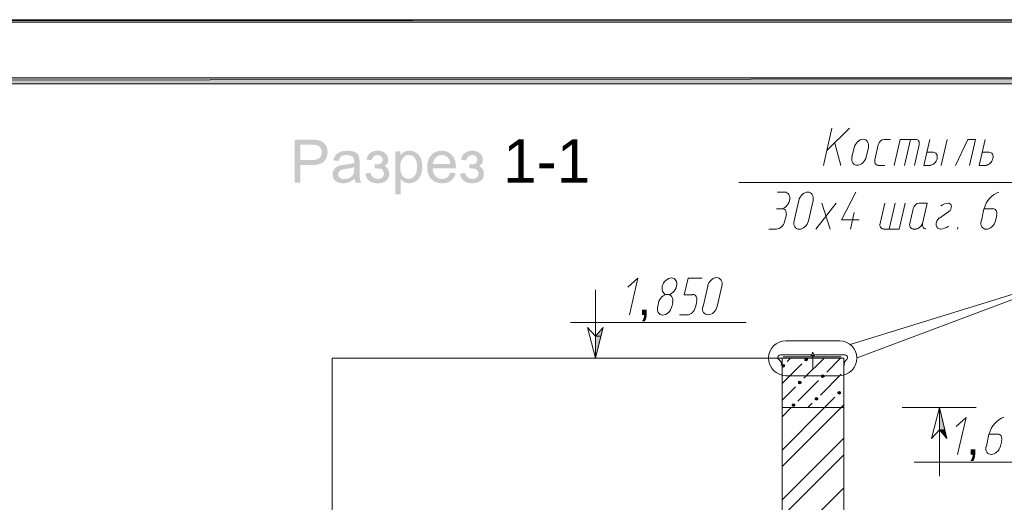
# Model space of a CAD drawing. Header units: millimetres. Extents: x 1527433 to 14789979, y -245576 to 11310.
# Tile 83 of 135: x 1967425 to 1975412, y -39875 to -35961. Entities that reach past the tile are written whole.
import ezdxf

# ---------------------------------------------------------------- set-up
doc = ezdxf.new("R2010")
doc.units = ezdxf.units.MM
doc.styles.get("Standard").update_dxf_attribs({"font": 'isocpeur.ttf', "height": 250})

msp = doc.modelspace()

# ---------------------------------------------------------------- hatches: boundary and pattern name
h = msp.add_hatch(color=7)
h.paths.add_polyline_path([(1940612.117, -35960.929), (1940635.4, -35982.095), (1982606.783, -35960.929)])
h.paths.add_polyline_path([(1940635.4, -35982.095), (1982606.783, -35960.929), (1982583.5, -35982.095)])
h = msp.add_hatch(color=7)
h.paths.add_polyline_path([(1982083.967, -65130.712), (1982134.767, -65181.512), (1982083.967, -36481.629)])
h.paths.add_polyline_path([(1982134.767, -65181.512), (1982083.967, -36481.629), (1982134.767, -36432.945)])
h.paths.add_polyline_path([(1982083.967, -36481.629), (1982134.767, -36432.945), (1942635.65, -36481.629)])
h.paths.add_polyline_path([(1982134.767, -36432.945), (1942635.65, -36481.629), (1942584.85, -36432.945)])
h.paths.add_polyline_path([(1942635.65, -36481.629), (1942584.85, -36432.945), (1942635.65, -65130.712)])
h.paths.add_polyline_path([(1942584.85, -36432.945), (1942635.65, -65130.712), (1942584.85, -65181.512)])
h.paths.add_polyline_path([(1942635.65, -65130.712), (1942584.85, -65181.512), (1982083.967, -65130.712)])
h.paths.add_polyline_path([(1942584.85, -65181.512), (1982083.967, -65130.712), (1982134.767, -65181.512)])
h = msp.add_hatch(color=7)
h.paths.add_polyline_path([(1969656.454, -37281.729), (1969656.454, -36933.25), (1969787.919, -36933.25), (1969804.251, -36933.457), (1969818.526, -36934.077), (1969830.754, -36935.111), (1969840.946, -36936.558), (1969864.511, -36942.793), (1969883.941, -36952.874), (1969899.609, -36967.267), (1969911.888, -36986.498), (1969919.825, -37009.201), (1969922.471, -37034.012), (1969920.704, -37055.405), (1969915.402, -37075.092), (1969906.565, -37093.063), (1969894.194, -37109.308), (1969877.202, -37122.765), (1969854.506, -37132.377), (1969826.105, -37138.144), (1969791.998, -37140.066), (1969702.591, -37140.066), (1969702.591, -37281.729)])
h.paths.add_polyline_path([(1969702.591, -37098.946), (1969792.66, -37098.946), (1969813.372, -37097.91), (1969830.859, -37094.798), (1969845.122, -37089.597), (1969856.16, -37082.299), (1969864.375, -37073.141), (1969870.25, -37062.283), (1969873.779, -37049.72), (1969874.956, -37035.446), (1969872.186, -37015.161), (1969863.877, -36998.018), (1969851.061, -36985.113), (1969834.773, -36977.458), (1969827.682, -36976.115), (1969818.147, -36975.15), (1969806.162, -36974.566), (1969791.723, -36974.371), (1969702.591, -36974.371)])
h = msp.add_hatch(color=7)
h.paths.add_polyline_path([(1970141.894, -37250.585), (1970118.564, -37267.859), (1970096.143, -37279.138), (1970073.336, -37285.367), (1970048.959, -37287.461), (1970029.332, -37286.19), (1970012.124, -37282.376), (1969997.334, -37276.02), (1969984.963, -37267.121), (1969975.196, -37256.248), (1969968.22, -37243.963), (1969964.034, -37230.263), (1969962.639, -37215.142), (1969964.747, -37197.434), (1969971.072, -37181.297), (1969980.801, -37167.496), (1969993.176, -37156.713), (1970007.694, -37148.569), (1970023.989, -37142.657), (1970039.781, -37139.419), (1970062.023, -37136.263), (1970086.206, -37133.04), (1970106.988, -37129.497), (1970124.36, -37125.643), (1970138.311, -37121.49), (1970138.462, -37114.331), (1970138.531, -37110.356), (1970137.768, -37098.253), (1970135.486, -37088.073), (1970131.694, -37079.815), (1970126.405, -37073.479), (1970117.217, -37067.145), (1970106.03, -37062.614), (1970092.849, -37059.891), (1970077.677, -37058.983), (1970063.579, -37059.644), (1970051.46, -37061.628), (1970041.315, -37064.936), (1970033.139, -37069.566), (1970026.412, -37075.879), (1970020.62, -37084.228), (1970015.768, -37094.603), (1970011.862, -37106.993), (1969970.025, -37101.316), (1969977.535, -37077.042), (1969988.766, -37057.935), (1970004.758, -37043.328), (1970026.58, -37032.524), (1970053.279, -37025.827), (1970083.906, -37023.595), (1970113.162, -37025.496), (1970136.382, -37031.201), (1970153.903, -37039.793), (1970166.092, -37050.328), (1970174.188, -37063.392), (1970179.432, -37079.433), (1970180.372, -37085.995), (1970181.044, -37094.763), (1970181.447, -37105.733), (1970181.581, -37118.9), (1970181.581, -37175.95), (1970181.748, -37203.05), (1970182.25, -37224.657), (1970183.093, -37240.776), (1970184.282, -37251.412), (1970188.368, -37266.922), (1970195.141, -37281.729), (1970150.438, -37281.729), (1970144.946, -37267.294)])
h.paths.add_polyline_path([(1970138.311, -37155.004), (1970125.196, -37159.614), (1970109.172, -37163.851), (1970090.244, -37167.717), (1970068.417, -37171.21), (1970045.893, -37175.254), (1970031.1, -37179.754), (1970021.426, -37185.624), (1970014.232, -37193.644), (1970009.767, -37203.318), (1970008.279, -37213.984), (1970011.511, -37229.659), (1970021.233, -37242.482), (1970028.445, -37247.474), (1970037.177, -37251.04), (1970047.417, -37253.179), (1970059.156, -37253.892), (1970082.514, -37251.198), (1970103.143, -37243.088), (1970119.804, -37230.314), (1970131.421, -37213.488), (1970136.581, -37195.553), (1970138.311, -37170.714)])
h = msp.add_hatch(color=7)
h.dxf.hatch_style = 2
h.paths.add_polyline_path([(1970304.892, -37167.627), (1970304.892, -37134.113), (1970317.337, -37133.918), (1970327.637, -37133.5), (1970335.797, -37132.865), (1970341.823, -37132.019), (1970351.408, -37128.215), (1970360.455, -37120.608), (1970367.055, -37109.901), (1970369.274, -37096.796), (1970366.387, -37081.203), (1970357.754, -37069.125), (1970344.518, -37061.36), (1970327.933, -37058.762), (1970311.189, -37061.427), (1970297.168, -37069.414), (1970285.866, -37082.714), (1970277.276, -37101.316), (1970236.652, -37094.646), (1970242.246, -37077.999), (1970249.519, -37063.569), (1970258.472, -37051.357), (1970269.104, -37041.364), (1970281.416, -37033.591), (1970295.408, -37028.038), (1970311.079, -37024.705), (1970328.429, -37023.595), (1970347.518, -37024.979), (1970364.437, -37029.127), (1970379.186, -37036.036), (1970391.764, -37045.698), (1970401.788, -37057.305), (1970408.955, -37069.965), (1970413.258, -37083.68), (1970414.694, -37098.45), (1970412.823, -37113.125), (1970407.211, -37126.224), (1970397.858, -37137.742), (1970384.763, -37147.673), (1970401.389, -37159.297), (1970413.261, -37173.69), (1970420.406, -37190.978), (1970422.797, -37211.118), (1970421.248, -37227.336), (1970416.603, -37241.931), (1970408.868, -37254.914), (1970398.047, -37266.295), (1970384.456, -37275.555), (1970368.399, -37282.17), (1970349.872, -37286.138), (1970328.87, -37287.461), (1970308.424, -37286.262), (1970290.247, -37282.665), (1970274.338, -37276.668), (1970260.698, -37268.272), (1970249.327, -37257.475), (1970240.224, -37244.278), (1970233.39, -37228.679), (1970228.824, -37210.677), (1970268.953, -37202.078), (1970277.255, -37223.624), (1970291.222, -37239.671), (1970309.164, -37249.641), (1970329.586, -37252.955), (1970349.403, -37249.896), (1970365.581, -37240.718), (1970376.371, -37226.786), (1970379.968, -37209.464), (1970377.701, -37195.698), (1970370.928, -37183.833), (1970361.619, -37174.951), (1970351.69, -37170.163), (1970345.53, -37168.965), (1970337.297, -37168.102), (1970326.986, -37167.581), (1970314.593, -37167.407), (1970311.107, -37167.475)])
h = msp.add_hatch(color=7)
h.paths.add_polyline_path([(1970472.944, -37378.467), (1970472.944, -37029.272), (1970511.915, -37029.272), (1970511.915, -37062.069), (1970526.598, -37045.257), (1970543.058, -37033.241), (1970562.254, -37026.02), (1970585.171, -37023.595), (1970600.828, -37024.638), (1970615.55, -37027.763), (1970629.331, -37032.966), (1970642.167, -37040.241), (1970653.772, -37049.408), (1970663.864, -37060.285), (1970672.436, -37072.867), (1970679.484, -37087.15), (1970688.937, -37118.941), (1970692.107, -37153.626), (1970688.634, -37190.413), (1970678.216, -37223.355), (1970670.477, -37237.981), (1970661.156, -37250.778), (1970650.264, -37261.756), (1970637.812, -37270.925), (1970624.376, -37278.159), (1970610.61, -37283.327), (1970596.512, -37286.428), (1970582.084, -37287.461), (1970561.779, -37285.194), (1970543.665, -37278.421), (1970528.162, -37268.21), (1970515.718, -37255.601), (1970515.718, -37378.467)])
h.paths.add_polyline_path([(1970511.694, -37156.933), (1970512.925, -37179.725), (1970516.621, -37199.322), (1970522.786, -37215.736), (1970531.428, -37228.977), (1970541.794, -37239.17), (1970553.214, -37246.437), (1970565.689, -37250.79), (1970579.218, -37252.239), (1970592.942, -37250.738), (1970605.663, -37246.23), (1970617.371, -37238.705), (1970628.056, -37228.15), (1970636.954, -37214.424), (1970643.31, -37197.386), (1970647.124, -37177.03), (1970648.396, -37153.351), (1970647.155, -37130.759), (1970643.435, -37111.189), (1970637.233, -37094.649), (1970628.552, -37081.141), (1970618.144, -37070.642), (1970606.765, -37063.13), (1970594.414, -37058.616), (1970581.092, -37057.108), (1970567.802, -37058.709), (1970555.302, -37063.509), (1970543.598, -37071.503), (1970532.695, -37082.685), (1970523.507, -37096.906), (1970516.944, -37114.021), (1970513.007, -37134.03)])
h = msp.add_hatch(color=7)
h.paths.add_polyline_path([(1970917.613, -37200.424), (1970961.876, -37205.881), (1970955.51, -37224.185), (1970946.917, -37240.319), (1970936.102, -37254.282), (1970923.07, -37266.074), (1970907.95, -37275.439), (1970890.872, -37282.121), (1970871.841, -37286.127), (1970850.861, -37287.461), (1970824.59, -37285.331), (1970801.183, -37278.938), (1970780.648, -37268.276), (1970762.997, -37253.341), (1970748.785, -37234.583), (1970738.64, -37212.379), (1970732.557, -37186.733), (1970730.53, -37157.65), (1970732.578, -37127.595), (1970738.723, -37101.095), (1970748.971, -37078.151), (1970763.328, -37058.762), (1970780.959, -37043.384), (1970801.024, -37032.393), (1970823.518, -37025.795), (1970848.435, -37023.595), (1970872.587, -37025.753), (1970894.434, -37032.221), (1970913.966, -37042.989), (1970931.173, -37058.045), (1970945.208, -37077.032), (1970955.233, -37099.518), (1970961.249, -37125.506), (1970963.254, -37155.004), (1970963.033, -37166.414), (1970774.793, -37166.414), (1970777.129, -37186.021), (1970781.821, -37203.174), (1970788.87, -37217.876), (1970798.275, -37230.135), (1970809.51, -37239.821), (1970822.053, -37246.726), (1970835.908, -37250.862), (1970851.081, -37252.239), (1970872.868, -37249.166), (1970891.265, -37239.891), (1970899.141, -37232.802), (1970906.155, -37223.858), (1970912.31, -37213.064)])
h.paths.add_polyline_path([(1970777.163, -37131.247), (1970918.109, -37131.247), (1970916.012, -37116.323), (1970912.618, -37103.383), (1970907.931, -37092.428), (1970901.958, -37083.456), (1970890.96, -37072.668), (1970878.463, -37064.949), (1970864.457, -37060.311), (1970848.932, -37058.762), (1970834.763, -37060.001), (1970821.777, -37063.709), (1970809.98, -37069.878), (1970799.377, -37078.496), (1970790.457, -37089.203), (1970783.785, -37101.564), (1970779.355, -37115.579)])
h = msp.add_hatch(color=7)
h.dxf.hatch_style = 2
h.paths.add_polyline_path([(1971072.563, -37167.627), (1971072.563, -37134.113), (1971085.008, -37133.918), (1971095.308, -37133.5), (1971103.469, -37132.865), (1971109.495, -37132.019), (1971119.079, -37128.215), (1971128.126, -37120.608), (1971134.727, -37109.901), (1971136.945, -37096.796), (1971134.058, -37081.203), (1971125.425, -37069.125), (1971112.189, -37061.36), (1971095.604, -37058.762), (1971078.86, -37061.427), (1971064.84, -37069.414), (1971053.537, -37082.714), (1971044.948, -37101.316), (1971004.323, -37094.646), (1971009.917, -37077.999), (1971017.19, -37063.569), (1971026.143, -37051.357), (1971036.776, -37041.364), (1971049.088, -37033.591), (1971063.079, -37028.038), (1971078.75, -37024.705), (1971096.1, -37023.595), (1971115.19, -37024.979), (1971132.108, -37029.127), (1971146.857, -37036.036), (1971159.435, -37045.698), (1971169.459, -37057.305), (1971176.626, -37069.965), (1971180.93, -37083.68), (1971182.366, -37098.45), (1971180.495, -37113.125), (1971174.883, -37126.224), (1971165.529, -37137.742), (1971152.435, -37147.673), (1971169.061, -37159.297), (1971180.932, -37173.69), (1971188.078, -37190.978), (1971190.468, -37211.118), (1971188.919, -37227.336), (1971184.274, -37241.931), (1971176.539, -37254.914), (1971165.719, -37266.295), (1971152.127, -37275.555), (1971136.07, -37282.17), (1971117.543, -37286.138), (1971096.541, -37287.461), (1971076.096, -37286.262), (1971057.918, -37282.665), (1971042.01, -37276.668), (1971028.37, -37268.272), (1971016.998, -37257.475), (1971007.896, -37244.278), (1971001.061, -37228.679), (1970996.496, -37210.677), (1971036.624, -37202.078), (1971044.927, -37223.624), (1971058.893, -37239.671), (1971076.835, -37249.641), (1971097.258, -37252.955), (1971117.074, -37249.896), (1971133.252, -37240.718), (1971144.042, -37226.786), (1971147.639, -37209.464), (1971145.372, -37195.698), (1971138.599, -37183.833), (1971129.29, -37174.951), (1971119.362, -37170.163), (1971113.201, -37168.965), (1971104.968, -37168.102), (1971094.658, -37167.581), (1971082.265, -37167.407), (1971078.778, -37167.475)])
h = msp.add_hatch(color=7)
h.paths.add_polyline_path([(1972156.8, -38456.479), (1972139.867, -38528.445), (1972095.417, -38528.445)])
h.paths.add_polyline_path([(1972139.867, -38528.445), (1972095.417, -38528.445), (1972095.417, -38706.245)])
h = msp.add_hatch(color=7)
h.dxf.hatch_style = 2
h.paths.add_polyline_path([(1973803.567, -38706.245), (1973797.217, -38708.362), (1973792.983, -38712.595), (1973792.983, -38721.062), (1973797.217, -38725.295), (1973803.567, -38727.412), (1973809.917, -38725.295), (1973814.15, -38721.062), (1973814.15, -38712.595), (1973809.917, -38708.362)])
h = msp.add_hatch(color=7)
h.dxf.hatch_style = 2
h.paths.add_polyline_path([(1973619.417, -38757.045), (1973613.067, -38759.162), (1973608.833, -38763.395), (1973608.833, -38771.862), (1973613.067, -38776.095), (1973619.417, -38778.212), (1973625.767, -38776.095), (1973630, -38771.862), (1973630, -38763.395), (1973625.767, -38759.162)])
h = msp.add_hatch(color=7)
h.dxf.hatch_style = 2
h.paths.add_polyline_path([(1973752.767, -38892.512), (1973746.417, -38894.629), (1973742.183, -38898.862), (1973742.183, -38907.329), (1973746.417, -38911.562), (1973752.767, -38913.679), (1973759.117, -38911.562), (1973763.35, -38907.329), (1973763.35, -38898.862), (1973759.117, -38894.629)])
h = msp.add_hatch(color=7)
h.dxf.hatch_style = 2
h.paths.add_polyline_path([(1973939.033, -38841.712), (1973932.683, -38843.829), (1973928.45, -38848.062), (1973928.45, -38856.529), (1973932.683, -38860.762), (1973939.033, -38862.879), (1973945.383, -38860.762), (1973949.617, -38856.529), (1973949.617, -38848.062), (1973945.383, -38843.829)])
h = msp.add_hatch(color=7)
h.dxf.hatch_style = 2
h.paths.add_polyline_path([(1974072.383, -38977.179), (1974066.033, -38979.295), (1974061.8, -38983.529), (1974061.8, -38991.995), (1974066.033, -38996.229), (1974072.383, -38998.345), (1974078.733, -38996.229), (1974082.967, -38991.995), (1974082.967, -38983.529), (1974078.733, -38979.295)])
h = msp.add_hatch(color=7)
h.dxf.hatch_style = 2
h.paths.add_polyline_path([(1973888.233, -39025.862), (1973881.883, -39027.979), (1973877.65, -39032.212), (1973877.65, -39040.679), (1973881.883, -39044.912), (1973888.233, -39047.029), (1973894.583, -39044.912), (1973898.817, -39040.679), (1973898.817, -39032.212), (1973894.583, -39027.979)])
h = msp.add_hatch(color=7)
h.dxf.hatch_style = 2
h.paths.add_polyline_path([(1973701.967, -39076.662), (1973695.617, -39078.779), (1973691.383, -39083.012), (1973691.383, -39091.479), (1973695.617, -39095.712), (1973701.967, -39097.829), (1973708.317, -39095.712), (1973712.55, -39091.479), (1973712.55, -39083.012), (1973708.317, -39078.779)])
h = msp.add_hatch(color=7)
h.dxf.hatch_style = 2
h.paths.add_polyline_path([(1974885.183, -39106.295), (1974929.633, -39286.212), (1974885.183, -39286.212)])
h = msp.add_hatch(color=7)
h.paths.add_polyline_path([(1974946.567, -39358.179), (1974885.183, -39286.212)])
h.paths.add_polyline_path([(1974946.567, -39358.179), (1974885.183, -39286.212), (1974929.633, -39286.212)])

# ---------------------------------------------------------------- linework, layer by layer
at = {"color": 7, "lineweight": 0}
for points in [[(1940612.117, -35960.929), (1940635.4, -35982.095), (1982606.783, -35960.929)], [(1940635.4, -35982.095), (1982606.783, -35960.929), (1982583.5, -35982.095)], [(1982134.767, -36432.945), (1942635.65, -36481.629), (1942584.85, -36432.945)], [(1982083.967, -36481.629), (1982134.767, -36432.945), (1942635.65, -36481.629)], [(1972095.417, -38528.445), (1972031.917, -38456.479), (1972095.417, -38706.245), (1972156.8, -38456.479)], [(1972156.8, -38456.479), (1972139.867, -38528.445), (1972095.417, -38528.445)], [(1972139.867, -38528.445), (1972095.417, -38528.445), (1972095.417, -38706.245)], [(1973803.567, -38706.245), (1973797.217, -38708.362), (1973792.983, -38712.595), (1973792.983, -38721.062), (1973797.217, -38725.295), (1973803.567, -38727.412), (1973809.917, -38725.295), (1973814.15, -38721.062), (1973814.15, -38712.595), (1973809.917, -38708.362)], [(1973619.417, -38757.045), (1973613.067, -38759.162), (1973608.833, -38763.395), (1973608.833, -38771.862), (1973613.067, -38776.095), (1973619.417, -38778.212), (1973625.767, -38776.095), (1973630, -38771.862), (1973630, -38763.395), (1973625.767, -38759.162)], [(1973752.767, -38892.512), (1973746.417, -38894.629), (1973742.183, -38898.862), (1973742.183, -38907.329), (1973746.417, -38911.562), (1973752.767, -38913.679), (1973759.117, -38911.562), (1973763.35, -38907.329), (1973763.35, -38898.862), (1973759.117, -38894.629)], [(1973939.033, -38841.712), (1973932.683, -38843.829), (1973928.45, -38848.062), (1973928.45, -38856.529), (1973932.683, -38860.762), (1973939.033, -38862.879), (1973945.383, -38860.762), (1973949.617, -38856.529), (1973949.617, -38848.062), (1973945.383, -38843.829)], [(1974072.383, -38977.179), (1974066.033, -38979.295), (1974061.8, -38983.529), (1974061.8, -38991.995), (1974066.033, -38996.229), (1974072.383, -38998.345), (1974078.733, -38996.229), (1974082.967, -38991.995), (1974082.967, -38983.529), (1974078.733, -38979.295)], [(1973888.233, -39025.862), (1973881.883, -39027.979), (1973877.65, -39032.212), (1973877.65, -39040.679), (1973881.883, -39044.912), (1973888.233, -39047.029), (1973894.583, -39044.912), (1973898.817, -39040.679), (1973898.817, -39032.212), (1973894.583, -39027.979)], [(1973701.967, -39076.662), (1973695.617, -39078.779), (1973691.383, -39083.012), (1973691.383, -39091.479), (1973695.617, -39095.712), (1973701.967, -39097.829), (1973708.317, -39095.712), (1973712.55, -39091.479), (1973712.55, -39083.012), (1973708.317, -39078.779)], [(1974885.183, -39286.212), (1974821.683, -39358.179), (1974885.183, -39106.295), (1974946.567, -39358.179)], [(1974885.183, -39106.295), (1974929.633, -39286.212), (1974885.183, -39286.212)], [(1974946.567, -39358.179), (1974885.183, -39286.212)], [(1974946.567, -39358.179), (1974885.183, -39286.212), (1974929.633, -39286.212)]]:
    msp.add_lwpolyline(points, close=True, dxfattribs=at)
for points in [[(1973945.383, -37142.029), (1974013.117, -36841.462)], [(1973972.9, -37021.379), (1974154.933, -36841.462)], [(1974036.4, -36962.112), (1974085.083, -37142.029)], [(1974309.064, -36999.03), (1974311.084, -36985.288), (1974310.69, -36972.493), (1974308.052, -36960.92), (1974303.337, -36950.841), (1974296.715, -36942.532), (1974288.355, -36936.265), (1974278.424, -36932.314), (1974267.093, -36930.954), (1974255.118, -36932.364), (1974243.34, -36936.361), (1974232.057, -36942.67), (1974221.564, -36951.016), (1974212.157, -36961.125), (1974204.133, -36972.721), (1974197.789, -36985.53), (1974193.419, -36999.277)], [(1974389.883, -36976.929), (1974362.367, -37097.579)], [(1974437.362, -36931.454), (1974421.945, -36935.027), (1974407.79, -36944.614), (1974396.436, -36958.778), (1974389.427, -36976.084)], [(1974438.567, -36932.479), (1974489.367, -36932.479)], [(1974694.683, -36932.479), (1974567.683, -36932.479), (1974519, -37142.029)], [(1974650.233, -36932.479), (1974601.55, -37142.029)], [(1974684.1, -37142.029), (1974722.2, -36976.929)], [(1974720.54, -36975.657), (1974721.881, -36966.71), (1974721.655, -36958.385), (1974719.971, -36950.86), (1974716.937, -36944.312), (1974712.661, -36938.92), (1974707.254, -36934.861), (1974700.823, -36932.313), (1974693.478, -36931.454)], [(1974808.983, -36932.479), (1974760.3, -37142.029)], [(1974948.683, -36932.479), (1974900, -37142.029)], [(1975130.717, -37142.029), (1975179.4, -36932.479), (1975115.9, -36932.479), (1975016.417, -37142.029)], [(1975264.067, -37142.029), (1975206.917, -37142.029), (1975255.6, -36932.479)], [(1974195.15, -37000.212), (1974176.1, -37074.295)], [(1974292.517, -37074.295), (1974309.45, -37000.212)], [(1974836.5, -37036.195), (1974785.7, -37036.195)], [(1974810.5, -37140.398), (1974819.671, -37139.298), (1974828.695, -37136.213), (1974837.344, -37131.356), (1974845.391, -37124.937), (1974852.609, -37117.168), (1974858.77, -37108.259), (1974863.648, -37098.423), (1974867.014, -37087.87), (1974868.582, -37077.325), (1974868.3, -37067.51), (1974866.298, -37058.635), (1974862.703, -37050.911), (1974857.646, -37044.546), (1974851.254, -37039.751), (1974843.657, -37036.736), (1974834.983, -37035.709)], [(1975289.467, -37036.195), (1975230.2, -37036.195)], [(1975263.467, -37140.398), (1975272.638, -37139.298), (1975281.662, -37136.213), (1975290.311, -37131.356), (1975298.358, -37124.937), (1975305.576, -37117.168), (1975311.737, -37108.259), (1975316.615, -37098.423), (1975319.981, -37087.87), (1975321.549, -37077.325), (1975321.267, -37067.51), (1975319.264, -37058.635), (1975315.67, -37050.911), (1975310.613, -37044.546), (1975304.221, -37039.751), (1975296.624, -37036.736), (1975287.95, -37035.709)], [(1974176.486, -37073.361), (1974174.466, -37087.103), (1974174.86, -37099.897), (1974177.498, -37111.471), (1974182.213, -37121.549), (1974188.835, -37129.859), (1974197.196, -37136.126), (1974207.126, -37140.076), (1974218.457, -37141.437), (1974230.432, -37140.026), (1974242.21, -37136.029), (1974253.493, -37129.72), (1974263.986, -37121.374), (1974273.393, -37111.266), (1974281.417, -37099.669), (1974287.761, -37086.86), (1974292.131, -37073.113)], [(1974361.91, -37096.734), (1974360.569, -37105.681), (1974360.795, -37114.006), (1974362.479, -37121.531), (1974365.513, -37128.078), (1974369.789, -37133.471), (1974375.196, -37137.529), (1974381.627, -37140.077), (1974388.972, -37140.937)], [(1974389.883, -37142.029), (1974442.8, -37142.029)], [(1974760.3, -37142.029), (1974811.1, -37142.029)], [(1976646.25, -37870.162), (1976059.933, -37281.729), (1973257.467, -37281.729)], [(1973627.883, -37360.045), (1973570.733, -37360.045)], [(1973596.157, -37494.92), (1973608.132, -37493.51), (1973619.91, -37489.513), (1973631.193, -37483.204), (1973641.686, -37474.858), (1973651.093, -37464.749), (1973659.117, -37453.153), (1973665.461, -37440.344), (1973669.831, -37426.597), (1973671.851, -37412.854), (1973671.457, -37400.06), (1973668.818, -37388.486), (1973664.104, -37378.408), (1973657.482, -37370.099), (1973649.121, -37363.832), (1973639.191, -37359.881), (1973627.86, -37358.52)], [(1973860.331, -37426.597), (1973862.351, -37412.854), (1973861.957, -37400.06), (1973859.318, -37388.486), (1973854.604, -37378.408), (1973847.982, -37370.099), (1973839.621, -37363.832), (1973829.691, -37359.881), (1973818.36, -37358.52), (1973806.385, -37359.931), (1973794.607, -37363.928), (1973783.324, -37370.237), (1973772.83, -37378.583), (1973763.424, -37388.692), (1973755.4, -37400.288), (1973749.055, -37413.097), (1973744.686, -37426.844)], [(1974091.433, -37584.412), (1974207.85, -37360.045)], [(1975368.518, -37358.613), (1975348.067, -37366.724), (1975328.548, -37378.036), (1975310.268, -37392.202), (1975293.535, -37408.875), (1975278.659, -37427.71), (1975265.947, -37448.359), (1975255.707, -37470.478), (1975248.248, -37493.718)], [(1973746.417, -37427.779), (1973708.317, -37592.879)], [(1973822.617, -37592.879), (1973860.717, -37427.779)], [(1973884, -37658.495), (1974046.983, -37448.945)], [(1973932.683, -37448.945), (1973998.3, -37658.495)], [(1974442.8, -37448.945), (1974404.7, -37614.045)], [(1974432.217, -37658.495), (1974559.217, -37658.495), (1974607.9, -37448.945)], [(1974476.667, -37658.495), (1974525.35, -37448.945)], [(1974720.995, -37447.92), (1974705.579, -37451.494), (1974691.423, -37461.081), (1974680.069, -37475.245), (1974673.06, -37492.55)], [(1974747.6, -37614.045), (1974785.7, -37448.945), (1974722.2, -37448.945)], [(1974958.473, -37449.101), (1974942.787, -37450.918), (1974926.966, -37455.355), (1974911.274, -37462.316), (1974895.972, -37471.706)], [(1974962.705, -37516.125), (1974971.623, -37507.946), (1974978.231, -37497.832), (1974982.13, -37486.591), (1974982.922, -37475.034), (1974980.409, -37464.567), (1974974.994, -37456.402), (1974967.177, -37451.049), (1974957.462, -37449.021)], [(1973615.183, -37493.395), (1973564.383, -37493.395)], [(1973641.04, -37538.69), (1973642.381, -37529.743), (1973642.155, -37521.418), (1973640.471, -37513.893), (1973637.437, -37507.345), (1973633.161, -37501.953), (1973627.754, -37497.894), (1973621.323, -37495.346), (1973613.978, -37494.487)], [(1974195.15, -37525.145), (1974163.4, -37658.495)], [(1974673.517, -37493.395), (1974646, -37614.045)], [(1974961.383, -37516.679), (1974887.3, -37569.595)], [(1975247.133, -37493.395), (1975225.967, -37592.879)], [(1975319.1, -37493.395), (1975247.133, -37493.395)], [(1975349.614, -37545.07), (1975351.182, -37534.525), (1975350.9, -37524.71), (1975348.898, -37515.835), (1975345.303, -37508.111), (1975340.246, -37501.746), (1975333.854, -37496.951), (1975326.257, -37493.936), (1975317.583, -37492.909)], [(1973564.095, -37658.442), (1973574.668, -37657.187), (1973585.069, -37653.646), (1973595.035, -37648.063), (1973604.305, -37640.681), (1973612.618, -37631.742), (1973619.71, -37621.489), (1973625.321, -37610.167), (1973629.189, -37598.017)], [(1973630, -37599.229), (1973644.817, -37539.962)], [(1973706.586, -37591.944), (1973704.566, -37605.686), (1973704.96, -37618.481), (1973707.598, -37630.054), (1973712.313, -37640.132), (1973718.935, -37648.442), (1973727.296, -37654.709), (1973737.226, -37658.66), (1973748.557, -37660.02), (1973760.532, -37658.61), (1973772.31, -37654.613), (1973783.593, -37648.304), (1973794.086, -37639.958), (1973803.493, -37629.849), (1973811.517, -37618.253), (1973817.861, -37605.444), (1973822.231, -37591.697)], [(1974233.25, -37584.412), (1974091.433, -37584.412)], [(1974404.244, -37613.2), (1974402.902, -37622.148), (1974403.128, -37630.473), (1974404.813, -37637.998), (1974407.847, -37644.545), (1974412.122, -37649.937), (1974417.529, -37653.996), (1974423.96, -37656.544), (1974431.305, -37657.403)], [(1974645.544, -37613.2), (1974644.202, -37622.148), (1974644.428, -37630.473), (1974646.113, -37637.998), (1974649.147, -37644.545), (1974653.422, -37649.937), (1974658.829, -37653.996), (1974665.26, -37656.544), (1974672.605, -37657.403)], [(1974698.005, -37657.403), (1974713.421, -37653.83), (1974727.577, -37644.243), (1974738.931, -37630.079), (1974745.94, -37612.773)], [(1974749.26, -37613.2), (1974747.919, -37622.148), (1974748.145, -37630.473), (1974749.829, -37637.998), (1974752.863, -37644.545), (1974757.139, -37649.937), (1974762.546, -37653.996), (1974768.977, -37656.544), (1974776.322, -37657.403)], [(1974884.788, -37567.841), (1974873.167, -37580.487), (1974864.796, -37595.301), (1974860.154, -37611.158), (1974859.716, -37626.935), (1974863.666, -37640.758), (1974871.416, -37651.095), (1974882.285, -37657.341), (1974895.59, -37658.886)], [(1975224.236, -37591.944), (1975222.216, -37605.686), (1975222.61, -37618.481), (1975225.248, -37630.054), (1975229.963, -37640.132), (1975236.585, -37648.442), (1975244.946, -37654.709), (1975254.876, -37658.66), (1975266.207, -37660.02), (1975278.182, -37658.61), (1975289.96, -37654.613), (1975301.243, -37648.304), (1975311.736, -37639.958), (1975321.143, -37629.849), (1975329.167, -37618.253), (1975335.511, -37605.444), (1975339.881, -37591.697)], [(1975340.267, -37592.879), (1975350.85, -37546.312)], [(1973500.883, -37658.495), (1973564.383, -37658.495)], [(1974673.517, -37658.495), (1974698.917, -37658.495)], [(1974896.561, -37658.34), (1974912.247, -37656.522), (1974928.067, -37652.086), (1974943.759, -37645.125), (1974959.062, -37635.735)], [(1975035.467, -37643.679), (1975031.233, -37658.495)], [(1974161.283, -38594.062), (1976112.85, -37992.929), (1974218.433, -38704.129)], [(1972370.583, -38354.879), (1972438.317, -38056.429), (1972357.883, -38130.512)], [(1972753.314, -38122.98), (1972755.334, -38109.238), (1972754.94, -38096.443), (1972752.302, -38084.87), (1972747.587, -38074.791), (1972740.965, -38066.482), (1972732.605, -38060.215), (1972722.674, -38056.264), (1972711.343, -38054.904), (1972699.368, -38056.314), (1972687.59, -38060.311), (1972676.307, -38066.62), (1972665.814, -38074.966), (1972656.407, -38085.075), (1972648.383, -38096.671), (1972642.039, -38109.48), (1972637.669, -38123.227)], [(1972884.933, -38191.895), (1972815.083, -38191.895), (1972846.833, -38056.429), (1972961.133, -38056.429)], [(1973120.264, -38120.863), (1973122.284, -38107.121), (1973121.89, -38094.326), (1973119.252, -38082.753), (1973114.537, -38072.675), (1973107.915, -38064.365), (1973099.555, -38058.098), (1973089.624, -38054.148), (1973078.293, -38052.787), (1973066.318, -38054.197), (1973054.54, -38058.195), (1973043.257, -38064.504), (1973032.764, -38072.85), (1973023.357, -38082.958), (1973015.333, -38094.554), (1973008.989, -38107.364), (1973004.619, -38121.111)], [(1972095.417, -38151.679), (1972095.417, -38706.245)], [(1972637.669, -38123.227), (1972635.649, -38136.97), (1972636.043, -38149.764), (1972638.682, -38161.338), (1972643.396, -38171.416), (1972650.018, -38179.725), (1972658.379, -38185.992), (1972668.309, -38189.943), (1972679.64, -38191.304), (1972691.615, -38189.893), (1972703.393, -38185.896), (1972714.676, -38179.587), (1972725.17, -38171.241), (1972734.576, -38161.132), (1972742.6, -38149.536), (1972748.945, -38136.727), (1972753.314, -38122.98)], [(1973006.35, -38122.045), (1972968.25, -38287.145)], [(1973082.55, -38287.145), (1973120.65, -38122.045)], [(1972607.65, -38257.512), (1972601.3, -38289.262)], [(1972721.564, -38256.33), (1972723.584, -38242.588), (1972723.19, -38229.793), (1972720.552, -38218.22), (1972715.837, -38208.141), (1972709.215, -38199.832), (1972700.855, -38193.565), (1972690.924, -38189.614), (1972679.593, -38188.254), (1972667.618, -38189.664), (1972655.84, -38193.661), (1972644.557, -38199.97), (1972634.064, -38208.316), (1972624.657, -38218.425), (1972616.633, -38230.021), (1972610.289, -38242.83), (1972605.919, -38256.577)], [(1972715.6, -38289.262), (1972721.95, -38257.512)], [(1972915.448, -38241.453), (1972917.015, -38230.908), (1972916.734, -38221.093), (1972914.731, -38212.218), (1972911.137, -38204.494), (1972906.079, -38198.13), (1972899.688, -38193.335), (1972892.09, -38190.319), (1972883.417, -38189.293)], [(1972906.1, -38295.612), (1972916.683, -38242.695)], [(1972599.569, -38288.327), (1972597.549, -38302.07), (1972597.943, -38314.864), (1972600.582, -38326.438), (1972605.296, -38336.516), (1972611.918, -38344.825), (1972620.279, -38351.092), (1972630.209, -38355.043), (1972641.54, -38356.404), (1972653.515, -38354.993), (1972665.293, -38350.996), (1972676.576, -38344.687), (1972687.069, -38336.341), (1972696.476, -38326.232), (1972704.5, -38314.636), (1972710.845, -38301.827), (1972715.214, -38288.08)], [(1972840.195, -38354.826), (1972850.768, -38353.57), (1972861.169, -38350.03), (1972871.135, -38344.446), (1972880.405, -38337.064), (1972888.718, -38328.125), (1972895.81, -38317.873), (1972901.421, -38306.55), (1972905.289, -38294.4)], [(1972966.519, -38286.211), (1972964.499, -38299.953), (1972964.893, -38312.748), (1972967.532, -38324.321), (1972972.246, -38334.399), (1972978.868, -38342.709), (1972987.229, -38348.976), (1972997.159, -38352.926), (1973008.49, -38354.287), (1973020.466, -38352.877), (1973032.243, -38348.879), (1973043.526, -38342.57), (1973054.02, -38334.224), (1973063.426, -38324.116), (1973071.45, -38312.52), (1973077.795, -38299.71), (1973082.164, -38285.963)], [(1973318.85, -38416.262), (1971892.217, -38416.262)], [(1972776.983, -38354.879), (1972840.483, -38354.879)], [(1973639.525, -38564.429), (1973611.157, -38567.288), (1973584.736, -38575.49), (1973560.826, -38588.468), (1973539.994, -38605.656), (1973522.806, -38626.488), (1973509.828, -38650.397), (1973501.626, -38676.819), (1973498.767, -38705.187), (1973501.626, -38733.555), (1973509.828, -38759.976), (1973522.806, -38783.886), (1973539.994, -38804.718), (1973560.826, -38821.906), (1973584.736, -38834.884), (1973611.157, -38843.086), (1973639.525, -38845.945)], [(1974076.617, -38566.545), (1973640.583, -38566.545)], [(1974075.558, -38845.945), (1974103.926, -38843.086), (1974130.348, -38834.884), (1974154.258, -38821.906), (1974175.09, -38804.718), (1974192.277, -38783.886), (1974205.255, -38759.976), (1974213.457, -38733.555), (1974216.317, -38705.187), (1974213.457, -38676.819), (1974205.255, -38650.397), (1974192.277, -38626.488), (1974175.09, -38605.656), (1974154.258, -38588.468), (1974130.348, -38575.49), (1974103.926, -38567.288), (1974075.558, -38564.429)], [(1973836.2, -38678.728), (1973844.759, -38677.087), (1973852.029, -38672.281), (1973856.891, -38665.049), (1973858.6, -38656.504)], [(1973856.483, -38656.504), (1973858.192, -38665.049), (1973863.055, -38672.281), (1973870.324, -38677.087), (1973878.883, -38678.728)], [(1973608.833, -38706.245), (1969959.7, -38706.245), (1969959.7, -42408.295)], [(1972393.867, -38706.245), (1971794.85, -38706.245)], [(1973595.41, -38678.8), (1973588.273, -38680.594), (1973582.253, -38684.498), (1973577.787, -38690.114), (1973575.313, -38697.045), (1973575.234, -38704.404), (1973577.479, -38711.218), (1973581.775, -38716.965), (1973587.849, -38721.12)], [(1973601.807, -38762.429), (1973604.591, -38750.647), (1973602.736, -38739.104), (1973596.712, -38729.083), (1973586.988, -38721.872)], [(1973598.25, -38678.729), (1973839.55, -38678.729)], [(1973608.833, -42107.729), (1973608.833, -38706.245), (1974110.483, -38706.245)], [(1973617.3, -38695.662), (1974087.2, -38695.662)], [(1973651.167, -38733.762), (1973678.683, -38706.245)], [(1973786.633, -38869.229), (1973949.617, -38706.245)], [(1973843.783, -38685.079), (1973875.533, -38685.079)], [(1973858.6, -38685.079), (1973858.6, -38788.795)], [(1973881.883, -38678.729), (1974121.067, -38678.729)], [(1973972.9, -38818.429), (1974082.967, -38706.245)], [(1974110.483, -42107.729), (1974110.483, -38706.245)], [(1974130.212, -38721.872), (1974120.488, -38729.083), (1974114.464, -38739.104), (1974112.609, -38750.647), (1974115.393, -38762.429)], [(1974127.234, -38721.12), (1974133.308, -38716.965), (1974137.604, -38711.218), (1974139.849, -38704.404), (1974139.77, -38697.045), (1974137.296, -38690.114), (1974132.83, -38684.498), (1974126.81, -38680.594), (1974119.673, -38678.8)], [(1973608.833, -38911.562), (1973769.7, -38750.695)], [(1973640.583, -38848.062), (1974076.617, -38848.062)], [(1973735.833, -39053.379), (1973905.167, -38886.162)], [(1973922.1, -39004.695), (1974089.317, -38835.362)], [(1973608.833, -39047.029), (1973718.9, -38936.962)], [(1974106.25, -38953.895), (1974110.483, -38949.662)], [(1973953.85, -39106.295), (1974038.517, -39021.629)], [(1973608.833, -39451.312), (1973953.85, -39106.295)], [(1973608.833, -39180.379), (1973682.917, -39106.295)], [(1973608.833, -39584.662), (1974087.2, -39106.295)], [(1974110.483, -39106.295), (1973608.833, -39106.295)], [(1973818.383, -39106.295), (1973854.367, -39070.312)], [(1974087.2, -39106.295), (1974110.483, -39085.129)], [(1975183.633, -39106.295), (1974584.617, -39106.295)], [(1974885.183, -39662.979), (1974885.183, -39106.295)], [(1975033.35, -39487.295), (1975103.2, -39186.729), (1975022.767, -39260.812)], [(1975408.735, -39185.296), (1975388.284, -39193.408), (1975368.765, -39204.719), (1975350.485, -39218.885), (1975333.752, -39235.559), (1975318.876, -39254.393), (1975306.163, -39275.043), (1975295.924, -39297.161), (1975288.465, -39320.402)], [(1973608.833, -39855.595), (1974110.483, -39353.945)], [(1975287.35, -39322.195), (1975266.183, -39419.562)], [(1975357.2, -39322.195), (1975287.35, -39322.195)], [(1975389.831, -39373.87), (1975391.399, -39363.325), (1975391.117, -39353.51), (1975389.114, -39344.635), (1975385.52, -39336.911), (1975380.463, -39330.546), (1975374.071, -39325.751), (1975366.474, -39322.736), (1975357.8, -39321.709)], [(1975380.483, -39419.562), (1975391.067, -39375.112)], [(1975264.453, -39418.627), (1975262.433, -39432.37), (1975262.827, -39445.164), (1975265.465, -39456.738), (1975270.18, -39466.816), (1975276.802, -39475.125), (1975285.162, -39481.392), (1975295.092, -39485.343), (1975306.424, -39486.704), (1975318.399, -39485.293), (1975330.176, -39481.296), (1975341.46, -39474.987), (1975351.953, -39466.641), (1975361.36, -39456.532), (1975369.383, -39444.936), (1975375.728, -39432.127), (1975380.097, -39418.38)], [(1973608.833, -39988.945), (1974110.483, -39489.412)], [(1976108.617, -39548.679), (1974681.983, -39548.679)], [(1973608.833, -40257.762), (1974110.483, -39758.229)]]:
    msp.add_lwpolyline(points, dxfattribs=at)

# ---------------------------------------------------------------- texts
at = {"color": 7, "attachment_point": 1}
for s, insert, char_height in [('{\\fArial|b0|i0|c0;1-1}', (1971346.117, -36930.731), 350.9978), ('{\\fArial|b0|i0|c0;,}', (1972438.315, -38077.568), 277.3109), ('{\\fArial|b0|i0|c0;,}', (1975103.2, -39209.984), 277.3109)]:
    msp.add_mtext(s, dxfattribs=dict(at, insert=insert, char_height=char_height))

doc.saveas('drawing.dxf')
